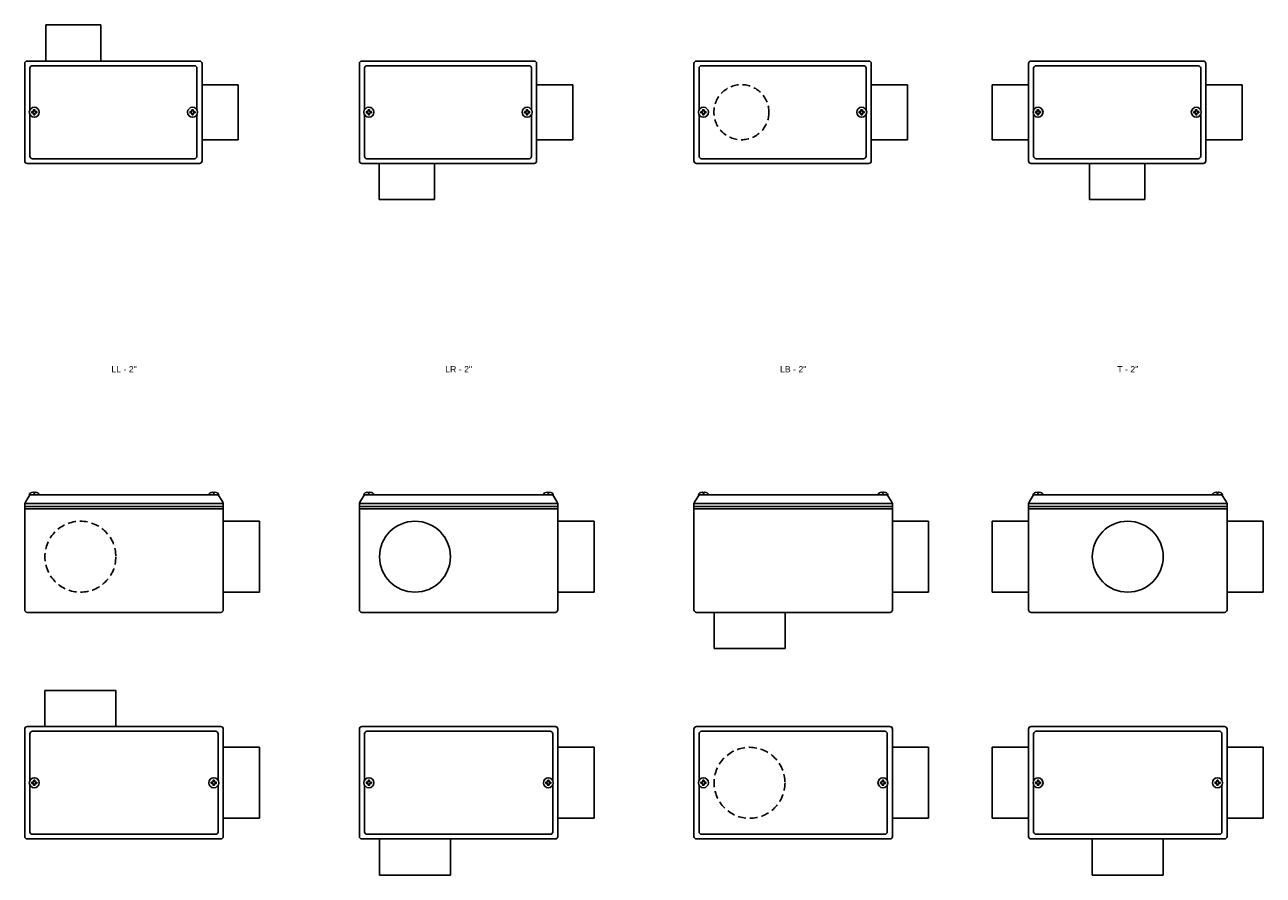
# Model space of a CAD drawing. Header units: millimetres. Extents: x -1637 to 3313, y 823 to 4086.
# Tile 8 of 18: x 1249 to 2241, y 823 to 1504. Entities that reach past the tile are written whole.
import ezdxf
from ezdxf.enums import TextEntityAlignment as Align

# ---------------------------------------------------------------- set-up
doc = ezdxf.new("R2010")
doc.units = ezdxf.units.MM
doc.linetypes.add('HIDDEN', pattern=[9.525, 6.35, -3.175])
doc.layers.add('CONDULETE', color=8, linetype='Continuous')
doc.layers.add('FURO VASADO', color=251, linetype='HIDDEN')
doc.styles.get("Standard").update_dxf_attribs({"font": 'arial.ttf'})

msp = doc.modelspace()

# ---------------------------------------------------------------- linework, layer by layer
at = {"layer": 'CONDULETE'}
for p, q in [((1266.11, 1475.21), (1266.11, 1504.21)), ((1266.11, 1504.21), (1310.21, 1504.21)), ((1310.21, 1504.21), (1310.21, 1475.21)), ((1249.23, 1473.21), (1249.23, 1395.21)), ((1251.23, 1475.21), (1389.23, 1475.21)), ((1253.33, 1469.42), (1253.33, 1436.08)), ((1255.33, 1471.42), (1385.13, 1471.42)), ((1387.13, 1469.42), (1387.13, 1436.08)), ((1391.23, 1473.21), (1391.23, 1395.21)), ((1517.23, 1473.21), (1517.23, 1395.21)), ((1519.23, 1475.21), (1657.23, 1475.21)), ((1521.33, 1469.42), (1521.33, 1436.08)), ((1523.33, 1471.42), (1653.14, 1471.42)), ((1655.14, 1469.42), (1655.14, 1436.08)), ((1659.23, 1473.21), (1659.23, 1395.21)), ((1785.23, 1473.21), (1785.23, 1395.21)), ((1787.23, 1475.21), (1925.23, 1475.21)), ((1789.33, 1469.42), (1789.33, 1436.08)), ((1791.33, 1471.42), (1921.14, 1471.42)), ((1923.14, 1469.42), (1923.14, 1436.08)), ((1927.23, 1473.21), (1927.23, 1395.21)), ((2053.23, 1473.21), (2053.23, 1395.21)), ((2055.23, 1475.21), (2193.23, 1475.21)), ((2057.33, 1469.42), (2057.33, 1436.08)), ((2059.33, 1471.42), (2189.14, 1471.42)), ((2191.14, 1469.42), (2191.14, 1436.08)), ((2195.23, 1473.21), (2195.23, 1395.21)), ((1391.23, 1456.26), (1420.23, 1456.26)), ((1420.23, 1456.26), (1420.23, 1412.16)), ((1659.23, 1456.26), (1688.23, 1456.26)), ((1688.23, 1456.26), (1688.23, 1412.16)), ((1927.23, 1456.26), (1956.23, 1456.26)), ((1927.23, 1456.26), (1956.23, 1456.26)), ((1956.23, 1456.26), (1956.23, 1412.16)), ((1956.23, 1456.26), (1956.23, 1412.16)), ((2053.23, 1456.26), (2024.23, 1456.26)), ((2024.23, 1456.26), (2024.23, 1412.16)), ((2195.23, 1456.26), (2224.23, 1456.26)), ((2195.23, 1456.26), (2224.23, 1456.26)), ((2224.23, 1456.26), (2224.23, 1412.16)), ((2224.23, 1456.26), (2224.23, 1412.16)), ((1253.33, 1432.35), (1253.33, 1399.01)), ((1254.86, 1434.21), (1254.86, 1434.58)), ((1254.86, 1434.21), (1254.86, 1433.84)), ((1255.06, 1434.78), (1256.12, 1434.78)), ((1255.06, 1433.64), (1256.12, 1433.64)), ((1256.28, 1436.01), (1256.28, 1434.94)), ((1256.28, 1432.42), (1256.28, 1433.48)), ((1256.85, 1436.21), (1256.48, 1436.21)), ((1256.85, 1432.22), (1256.48, 1432.22)), ((1256.85, 1436.21), (1257.22, 1436.21)), ((1256.85, 1432.22), (1257.22, 1432.22)), ((1257.42, 1436.01), (1257.42, 1434.94)), ((1257.42, 1432.42), (1257.42, 1433.48)), ((1258.65, 1434.78), (1257.58, 1434.78)), ((1258.65, 1433.64), (1257.58, 1433.64)), ((1258.85, 1434.21), (1258.85, 1434.58)), ((1258.85, 1434.21), (1258.85, 1433.84)), ((1381.61, 1434.21), (1381.61, 1434.58)), ((1381.61, 1434.21), (1381.61, 1433.84)), ((1381.81, 1434.78), (1382.88, 1434.78)), ((1381.81, 1433.64), (1382.88, 1433.64)), ((1383.04, 1436.01), (1383.04, 1434.94)), ((1383.04, 1432.42), (1383.04, 1433.48)), ((1383.61, 1436.21), (1383.24, 1436.21)), ((1383.61, 1432.22), (1383.24, 1432.22)), ((1383.61, 1436.21), (1383.98, 1436.21)), ((1383.61, 1432.22), (1383.98, 1432.22)), ((1384.18, 1436.01), (1384.18, 1434.94)), ((1384.18, 1432.42), (1384.18, 1433.48)), ((1385.4, 1434.78), (1384.34, 1434.78)), ((1385.4, 1433.64), (1384.34, 1433.64)), ((1385.6, 1434.21), (1385.6, 1434.58)), ((1385.6, 1434.21), (1385.6, 1433.84)), ((1387.13, 1432.35), (1387.13, 1399.01)), ((1521.33, 1432.35), (1521.33, 1399.01)), ((1522.86, 1434.21), (1522.86, 1434.58)), ((1522.86, 1434.21), (1522.86, 1433.84)), ((1523.06, 1434.78), (1524.12, 1434.78)), ((1523.06, 1433.64), (1524.12, 1433.64)), ((1524.28, 1436.01), (1524.28, 1434.94)), ((1524.28, 1432.42), (1524.28, 1433.48)), ((1524.85, 1436.21), (1524.48, 1436.21)), ((1524.85, 1432.22), (1524.48, 1432.22)), ((1524.85, 1436.21), (1525.22, 1436.21)), ((1524.85, 1432.22), (1525.22, 1432.22)), ((1525.42, 1436.01), (1525.42, 1434.94)), ((1525.42, 1432.42), (1525.42, 1433.48)), ((1526.65, 1434.78), (1525.58, 1434.78)), ((1526.65, 1433.64), (1525.58, 1433.64)), ((1526.85, 1434.21), (1526.85, 1434.58)), ((1526.85, 1434.21), (1526.85, 1433.84)), ((1649.61, 1434.21), (1649.61, 1434.58)), ((1649.61, 1434.21), (1649.61, 1433.84)), ((1649.81, 1434.78), (1650.88, 1434.78)), ((1649.81, 1433.64), (1650.88, 1433.64)), ((1651.04, 1436.01), (1651.04, 1434.94)), ((1651.04, 1432.42), (1651.04, 1433.48)), ((1651.61, 1436.21), (1651.24, 1436.21)), ((1651.61, 1432.22), (1651.24, 1432.22)), ((1651.61, 1436.21), (1651.98, 1436.21)), ((1651.61, 1432.22), (1651.98, 1432.22)), ((1652.18, 1436.01), (1652.18, 1434.94)), ((1652.18, 1432.42), (1652.18, 1433.48)), ((1653.4, 1434.78), (1652.34, 1434.78)), ((1653.4, 1433.64), (1652.34, 1433.64)), ((1653.6, 1434.21), (1653.6, 1434.58)), ((1653.6, 1434.21), (1653.6, 1433.84)), ((1655.14, 1432.35), (1655.14, 1399.01)), ((1789.33, 1432.35), (1789.33, 1399.01)), ((1790.86, 1434.21), (1790.86, 1434.58)), ((1790.86, 1434.21), (1790.86, 1433.84)), ((1791.06, 1434.78), (1792.12, 1434.78)), ((1791.06, 1433.64), (1792.12, 1433.64)), ((1792.28, 1436.01), (1792.28, 1434.94)), ((1792.28, 1432.42), (1792.28, 1433.48)), ((1792.85, 1436.21), (1792.48, 1436.21)), ((1792.85, 1432.22), (1792.48, 1432.22)), ((1792.85, 1436.21), (1793.22, 1436.21)), ((1792.85, 1432.22), (1793.22, 1432.22)), ((1793.42, 1436.01), (1793.42, 1434.94)), ((1793.42, 1432.42), (1793.42, 1433.48)), ((1794.65, 1434.78), (1793.58, 1434.78)), ((1794.65, 1433.64), (1793.58, 1433.64)), ((1794.85, 1434.21), (1794.85, 1434.58)), ((1794.85, 1434.21), (1794.85, 1433.84)), ((1917.61, 1434.21), (1917.61, 1434.58)), ((1917.61, 1434.21), (1917.61, 1433.84)), ((1917.81, 1434.78), (1918.88, 1434.78)), ((1917.81, 1433.64), (1918.88, 1433.64)), ((1919.04, 1436.01), (1919.04, 1434.94)), ((1919.04, 1432.42), (1919.04, 1433.48)), ((1919.61, 1436.21), (1919.24, 1436.21)), ((1919.61, 1432.22), (1919.24, 1432.22)), ((1919.61, 1436.21), (1919.98, 1436.21)), ((1919.61, 1432.22), (1919.98, 1432.22)), ((1920.18, 1436.01), (1920.18, 1434.94)), ((1920.18, 1432.42), (1920.18, 1433.48)), ((1921.4, 1434.78), (1920.34, 1434.78)), ((1921.4, 1433.64), (1920.34, 1433.64)), ((1921.6, 1434.21), (1921.6, 1434.58)), ((1921.6, 1434.21), (1921.6, 1433.84)), ((1923.14, 1432.35), (1923.14, 1399.01)), ((2057.33, 1432.35), (2057.33, 1399.01)), ((2058.86, 1434.21), (2058.86, 1434.58)), ((2058.86, 1434.21), (2058.86, 1433.84)), ((2059.06, 1434.78), (2060.13, 1434.78)), ((2059.06, 1433.64), (2060.13, 1433.64)), ((2060.28, 1436.01), (2060.28, 1434.94)), ((2060.28, 1432.42), (2060.28, 1433.48)), ((2060.85, 1436.21), (2060.48, 1436.21)), ((2060.85, 1432.22), (2060.48, 1432.22)), ((2060.85, 1436.21), (2061.22, 1436.21)), ((2060.85, 1432.22), (2061.22, 1432.22)), ((2061.42, 1436.01), (2061.42, 1434.94)), ((2061.42, 1432.42), (2061.42, 1433.48)), ((2062.65, 1434.78), (2061.58, 1434.78)), ((2062.65, 1433.64), (2061.58, 1433.64)), ((2062.85, 1434.21), (2062.85, 1434.58)), ((2062.85, 1434.21), (2062.85, 1433.84)), ((2185.61, 1434.21), (2185.61, 1434.58)), ((2185.61, 1434.21), (2185.61, 1433.84)), ((2185.81, 1434.78), (2186.88, 1434.78)), ((2185.81, 1433.64), (2186.88, 1433.64)), ((2187.04, 1436.01), (2187.04, 1434.94)), ((2187.04, 1432.42), (2187.04, 1433.48)), ((2187.61, 1436.21), (2187.24, 1436.21)), ((2187.61, 1432.22), (2187.24, 1432.22)), ((2187.61, 1436.21), (2187.98, 1436.21)), ((2187.61, 1432.22), (2187.98, 1432.22)), ((2188.18, 1436.01), (2188.18, 1434.94)), ((2188.18, 1432.42), (2188.18, 1433.48)), ((2189.4, 1434.78), (2188.34, 1434.78)), ((2189.4, 1433.64), (2188.34, 1433.64)), ((2189.6, 1434.21), (2189.6, 1434.58)), ((2189.6, 1434.21), (2189.6, 1433.84)), ((2191.14, 1432.35), (2191.14, 1399.01)), ((1253.33, 1426.35), (1253.33, 1399.01)), ((1387.13, 1426.35), (1387.13, 1399.01)), ((1521.33, 1426.35), (1521.33, 1399.01)), ((1655.14, 1426.35), (1655.14, 1399.01)), ((1789.33, 1426.35), (1789.33, 1399.01)), ((1923.14, 1426.35), (1923.14, 1399.01)), ((2057.33, 1426.35), (2057.33, 1399.01)), ((2191.14, 1426.35), (2191.14, 1399.01)), ((1420.23, 1412.16), (1391.23, 1412.16)), ((1688.23, 1412.16), (1659.23, 1412.16)), ((1956.23, 1412.16), (1927.23, 1412.16)), ((1956.23, 1412.16), (1927.23, 1412.16)), ((2024.23, 1412.16), (2053.23, 1412.16)), ((2224.23, 1412.16), (2195.23, 1412.16)), ((2224.23, 1412.16), (2195.23, 1412.16)), ((1251.23, 1393.21), (1389.23, 1393.21)), ((1255.33, 1397.01), (1385.13, 1397.01)), ((1519.23, 1393.21), (1657.23, 1393.21)), ((1523.33, 1397.01), (1653.14, 1397.01)), ((1533.23, 1393.21), (1533.23, 1364.21)), ((1577.33, 1364.21), (1577.33, 1393.21)), ((1787.23, 1393.21), (1925.23, 1393.21)), ((1791.33, 1397.01), (1921.14, 1397.01)), ((2055.23, 1393.21), (2193.23, 1393.21)), ((2059.33, 1397.01), (2189.14, 1397.01)), ((2102.18, 1393.21), (2102.18, 1364.21)), ((2146.28, 1364.21), (2146.28, 1393.21)), ((1533.23, 1364.21), (1577.33, 1364.21)), ((2102.18, 1364.21), (2146.28, 1364.21)), ((1249.23, 1120.92), (1249.96, 1122.58)), ((1253.33, 1127.79), (1249.96, 1122.58)), ((1260.63, 1127.79), (1253.08, 1127.79)), ((1256.33, 1129.42), (1256.28, 1129.98)), ((1256.85, 1129.24), (1256.53, 1129.24)), ((1256.85, 1129.24), (1257.17, 1129.24)), ((1257.37, 1129.42), (1257.42, 1129.98)), ((1260.63, 1127.79), (1396.83, 1127.79)), ((1396.83, 1127.79), (1404.38, 1127.79)), ((1400.09, 1129.42), (1400.04, 1129.98)), ((1400.61, 1129.24), (1400.29, 1129.24)), ((1400.61, 1129.24), (1400.93, 1129.24)), ((1401.13, 1129.42), (1401.18, 1129.98)), ((1404.14, 1127.79), (1407.51, 1122.58)), ((1408.23, 1120.92), (1407.51, 1122.58)), ((1517.23, 1120.92), (1517.96, 1122.58)), ((1521.33, 1127.79), (1517.96, 1122.58)), ((1528.63, 1127.79), (1521.08, 1127.79)), ((1524.33, 1129.42), (1524.28, 1129.98)), ((1524.85, 1129.24), (1524.53, 1129.24)), ((1524.85, 1129.24), (1525.17, 1129.24)), ((1525.37, 1129.42), (1525.42, 1129.98)), ((1528.63, 1127.79), (1664.84, 1127.79)), ((1664.84, 1127.79), (1672.38, 1127.79)), ((1668.09, 1129.42), (1668.04, 1129.98)), ((1668.61, 1129.24), (1668.29, 1129.24)), ((1668.61, 1129.24), (1668.93, 1129.24)), ((1669.13, 1129.42), (1669.18, 1129.98)), ((1672.14, 1127.79), (1675.51, 1122.58)), ((1676.23, 1120.92), (1675.51, 1122.58)), ((1785.23, 1120.92), (1785.96, 1122.58)), ((1789.33, 1127.79), (1785.96, 1122.58)), ((1796.63, 1127.79), (1789.08, 1127.79)), ((1792.34, 1129.42), (1792.29, 1129.98)), ((1792.85, 1129.24), (1792.53, 1129.24)), ((1792.85, 1129.24), (1793.17, 1129.24)), ((1793.37, 1129.42), (1793.42, 1129.98)), ((1796.63, 1127.79), (1932.84, 1127.79)), ((1932.84, 1127.79), (1940.38, 1127.79)), ((1936.09, 1129.42), (1936.04, 1129.98)), ((1936.61, 1129.24), (1936.29, 1129.24)), ((1936.61, 1129.24), (1936.93, 1129.24)), ((1937.13, 1129.42), (1937.18, 1129.98)), ((1940.14, 1127.79), (1943.51, 1122.58)), ((1944.23, 1120.92), (1943.51, 1122.58)), ((2053.23, 1120.92), (2053.96, 1122.58)), ((2057.33, 1127.79), (2053.96, 1122.58)), ((2064.63, 1127.79), (2057.08, 1127.79)), ((2060.34, 1129.42), (2060.29, 1129.98)), ((2060.86, 1129.24), (2060.54, 1129.24)), ((2060.86, 1129.24), (2061.18, 1129.24)), ((2061.37, 1129.42), (2061.43, 1129.98)), ((2064.63, 1127.79), (2200.84, 1127.79)), ((2200.84, 1127.79), (2208.38, 1127.79)), ((2204.09, 1129.42), (2204.04, 1129.98)), ((2204.61, 1129.24), (2204.29, 1129.24)), ((2204.61, 1129.24), (2204.93, 1129.24)), ((2205.13, 1129.42), (2205.18, 1129.98)), ((2208.14, 1127.79), (2211.51, 1122.58)), ((2212.23, 1120.92), (2211.51, 1122.58)), ((1249.23, 1120.92), (1249.23, 1035.79)), ((1249.23, 1120.92), (1408.23, 1120.92)), ((1249.23, 1118.45), (1408.23, 1118.45)), ((1249.23, 1116.79), (1408.23, 1116.79)), ((1408.23, 1035.79), (1408.23, 1120.92)), ((1517.23, 1120.92), (1517.23, 1035.79)), ((1517.23, 1120.92), (1676.23, 1120.92)), ((1517.23, 1118.45), (1676.23, 1118.45)), ((1517.23, 1116.79), (1676.23, 1116.79)), ((1676.23, 1035.79), (1676.23, 1120.92)), ((1785.23, 1120.92), (1785.23, 1035.79)), ((1785.23, 1120.92), (1944.23, 1120.92)), ((1785.23, 1118.45), (1944.23, 1118.45)), ((1785.23, 1116.79), (1944.23, 1116.79)), ((1944.23, 1035.79), (1944.23, 1120.92)), ((2053.23, 1120.92), (2053.23, 1035.79)), ((2053.23, 1120.92), (2212.23, 1120.92)), ((2053.23, 1118.45), (2212.23, 1118.45)), ((2053.23, 1116.79), (2212.23, 1116.79)), ((2212.23, 1035.79), (2212.23, 1120.92)), ((1437.23, 1106.76), (1408.23, 1106.76)), ((1437.23, 1049.96), (1437.23, 1106.76)), ((1705.23, 1106.76), (1676.23, 1106.76)), ((1705.23, 1049.96), (1705.23, 1106.76)), ((1973.23, 1106.76), (1944.23, 1106.76)), ((1973.23, 1049.96), (1973.23, 1106.76)), ((2024.23, 1049.96), (2024.23, 1106.76)), ((2024.23, 1106.76), (2053.23, 1106.76)), ((2241.23, 1106.76), (2212.23, 1106.76)), ((2241.23, 1049.96), (2241.23, 1106.76)), ((1408.23, 1049.96), (1437.23, 1049.96)), ((1676.23, 1049.96), (1705.23, 1049.96)), ((1944.23, 1049.96), (1973.23, 1049.96)), ((2053.23, 1049.96), (2024.23, 1049.96)), ((2212.23, 1049.96), (2241.23, 1049.96)), ((1251.23, 1033.79), (1406.23, 1033.79)), ((1519.23, 1033.79), (1674.23, 1033.79)), ((1787.23, 1033.79), (1942.23, 1033.79)), ((1801.38, 1033.79), (1801.38, 1004.79)), ((1858.18, 1004.79), (1858.18, 1033.79)), ((2055.23, 1033.79), (2210.23, 1033.79)), ((1801.38, 1004.79), (1858.18, 1004.79)), ((1265.38, 942.35), (1265.38, 971.35)), ((1265.38, 971.35), (1322.18, 971.35)), ((1322.18, 971.35), (1322.18, 942.35)), ((1249.23, 940.35), (1249.23, 854.35)), ((1251.23, 942.35), (1406.23, 942.35)), ((1253.33, 936.56), (1253.33, 899.22)), ((1255.33, 938.56), (1402.14, 938.56)), ((1404.14, 936.56), (1404.14, 899.22)), ((1408.23, 940.35), (1408.23, 854.35)), ((1517.23, 940.35), (1517.23, 854.35)), ((1519.23, 942.35), (1674.23, 942.35)), ((1521.33, 936.56), (1521.33, 899.22)), ((1523.33, 938.56), (1670.14, 938.56)), ((1672.14, 936.56), (1672.14, 899.22)), ((1676.23, 940.35), (1676.23, 854.35)), ((1785.23, 940.35), (1785.23, 854.35)), ((1787.23, 942.35), (1942.23, 942.35)), ((1789.33, 936.56), (1789.33, 899.22)), ((1791.33, 938.56), (1938.14, 938.56)), ((1940.14, 936.56), (1940.14, 899.22)), ((1944.23, 940.35), (1944.23, 854.35)), ((2053.23, 940.35), (2053.23, 854.35)), ((2055.23, 942.35), (2210.23, 942.35)), ((2057.33, 936.56), (2057.33, 899.22)), ((2059.33, 938.56), (2206.14, 938.56)), ((2208.14, 936.56), (2208.14, 899.22)), ((2212.23, 940.35), (2212.23, 854.35)), ((1437.23, 925.75), (1408.23, 925.75)), ((1437.23, 868.95), (1437.23, 925.75)), ((1705.23, 925.75), (1676.23, 925.75)), ((1705.23, 868.95), (1705.23, 925.75)), ((1973.23, 925.75), (1944.23, 925.75)), ((1973.23, 868.95), (1973.23, 925.75)), ((2024.23, 868.95), (2024.23, 925.75)), ((2024.23, 925.75), (2053.23, 925.75)), ((2241.23, 925.75), (2212.23, 925.75)), ((2241.23, 868.95), (2241.23, 925.75)), ((1253.33, 895.49), (1253.33, 858.15)), ((1254.86, 897.35), (1254.86, 897.72)), ((1254.86, 897.35), (1254.86, 896.98)), ((1255.06, 897.92), (1256.12, 897.92)), ((1255.06, 896.78), (1256.12, 896.78)), ((1256.28, 899.15), (1256.28, 898.08)), ((1256.28, 895.56), (1256.28, 896.62)), ((1256.85, 899.35), (1256.48, 899.35)), ((1256.85, 895.36), (1256.48, 895.36)), ((1256.85, 899.35), (1257.22, 899.35)), ((1256.85, 895.36), (1257.22, 895.36)), ((1257.42, 899.15), (1257.42, 898.08)), ((1257.42, 895.56), (1257.42, 896.62)), ((1258.65, 897.92), (1257.58, 897.92)), ((1258.65, 896.78), (1257.58, 896.78)), ((1258.85, 897.35), (1258.85, 897.72)), ((1258.85, 897.35), (1258.85, 896.98)), ((1398.61, 897.35), (1398.61, 897.72)), ((1398.61, 897.35), (1398.61, 896.98)), ((1398.81, 897.92), (1399.88, 897.92)), ((1398.81, 896.78), (1399.88, 896.78)), ((1400.04, 899.15), (1400.04, 898.08)), ((1400.04, 895.56), (1400.04, 896.62)), ((1400.61, 899.35), (1400.24, 899.35)), ((1400.61, 895.36), (1400.24, 895.36)), ((1400.61, 899.35), (1400.98, 899.35)), ((1400.61, 895.36), (1400.98, 895.36)), ((1401.18, 899.15), (1401.18, 898.08)), ((1401.18, 895.56), (1401.18, 896.62)), ((1402.4, 897.92), (1401.34, 897.92)), ((1402.4, 896.78), (1401.34, 896.78)), ((1402.6, 897.35), (1402.6, 897.72)), ((1402.6, 897.35), (1402.6, 896.98)), ((1404.14, 895.49), (1404.14, 858.15)), ((1404.14, 893.49), (1404.14, 858.15)), ((1521.33, 895.49), (1521.33, 858.15)), ((1522.86, 897.35), (1522.86, 897.72)), ((1522.86, 897.35), (1522.86, 896.98)), ((1523.06, 897.92), (1524.12, 897.92)), ((1523.06, 896.78), (1524.12, 896.78)), ((1524.28, 899.15), (1524.28, 898.08)), ((1524.28, 895.56), (1524.28, 896.62)), ((1524.85, 899.35), (1524.48, 899.35)), ((1524.85, 895.36), (1524.48, 895.36)), ((1524.85, 899.35), (1525.22, 899.35)), ((1524.85, 895.36), (1525.22, 895.36)), ((1525.42, 899.15), (1525.42, 898.08)), ((1525.42, 895.56), (1525.42, 896.62)), ((1526.65, 897.92), (1525.58, 897.92)), ((1526.65, 896.78), (1525.58, 896.78)), ((1526.85, 897.35), (1526.85, 897.72)), ((1526.85, 897.35), (1526.85, 896.98)), ((1666.61, 897.35), (1666.61, 897.72)), ((1666.61, 897.35), (1666.61, 896.98)), ((1666.81, 897.92), (1667.88, 897.92)), ((1666.81, 896.78), (1667.88, 896.78)), ((1668.04, 899.15), (1668.04, 898.08)), ((1668.04, 895.56), (1668.04, 896.62)), ((1668.61, 899.35), (1668.24, 899.35)), ((1668.61, 895.36), (1668.24, 895.36)), ((1668.61, 899.35), (1668.98, 899.35)), ((1668.61, 895.36), (1668.98, 895.36)), ((1669.18, 899.15), (1669.18, 898.08)), ((1669.18, 895.56), (1669.18, 896.62)), ((1670.4, 897.92), (1669.34, 897.92)), ((1670.4, 896.78), (1669.34, 896.78)), ((1670.6, 897.35), (1670.6, 897.72)), ((1670.6, 897.35), (1670.6, 896.98)), ((1672.14, 895.49), (1672.14, 858.15)), ((1672.14, 893.49), (1672.14, 858.15)), ((1789.33, 895.49), (1789.33, 858.15)), ((1790.86, 897.35), (1790.86, 897.72)), ((1790.86, 897.35), (1790.86, 896.98)), ((1791.06, 897.92), (1792.13, 897.92)), ((1791.06, 896.78), (1792.13, 896.78)), ((1792.28, 899.15), (1792.28, 898.08)), ((1792.28, 895.56), (1792.28, 896.62)), ((1792.85, 899.35), (1792.48, 899.35)), ((1792.85, 895.36), (1792.48, 895.36)), ((1792.85, 899.35), (1793.22, 899.35)), ((1792.85, 895.36), (1793.22, 895.36)), ((1793.42, 899.15), (1793.42, 898.08)), ((1793.42, 895.56), (1793.42, 896.62)), ((1794.65, 897.92), (1793.58, 897.92)), ((1794.65, 896.78), (1793.58, 896.78)), ((1794.85, 897.35), (1794.85, 897.72)), ((1794.85, 897.35), (1794.85, 896.98)), ((1934.61, 897.35), (1934.61, 897.72)), ((1934.61, 897.35), (1934.61, 896.98)), ((1934.81, 897.92), (1935.88, 897.92)), ((1934.81, 896.78), (1935.88, 896.78)), ((1936.04, 899.15), (1936.04, 898.08)), ((1936.04, 895.56), (1936.04, 896.62)), ((1936.61, 899.35), (1936.24, 899.35)), ((1936.61, 895.36), (1936.24, 895.36)), ((1936.61, 899.35), (1936.98, 899.35)), ((1936.61, 895.36), (1936.98, 895.36)), ((1937.18, 899.15), (1937.18, 898.08)), ((1937.18, 895.56), (1937.18, 896.62)), ((1938.4, 897.92), (1937.34, 897.92)), ((1938.4, 896.78), (1937.34, 896.78)), ((1938.6, 897.35), (1938.6, 897.72)), ((1938.6, 897.35), (1938.6, 896.98)), ((1940.14, 895.49), (1940.14, 858.15)), ((1940.14, 893.49), (1940.14, 858.15)), ((2057.33, 895.49), (2057.33, 858.15)), ((2058.86, 897.35), (2058.86, 897.72)), ((2058.86, 897.35), (2058.86, 896.98)), ((2059.06, 897.92), (2060.13, 897.92)), ((2059.06, 896.78), (2060.13, 896.78)), ((2060.29, 899.15), (2060.29, 898.08)), ((2060.29, 895.56), (2060.29, 896.62)), ((2060.86, 899.35), (2060.49, 899.35)), ((2060.86, 895.36), (2060.49, 895.36)), ((2060.86, 899.35), (2061.23, 899.35)), ((2060.86, 895.36), (2061.23, 895.36)), ((2061.43, 899.15), (2061.43, 898.08)), ((2061.43, 895.56), (2061.43, 896.62)), ((2062.65, 897.92), (2061.59, 897.92)), ((2062.65, 896.78), (2061.59, 896.78)), ((2062.85, 897.35), (2062.85, 897.72)), ((2062.85, 897.35), (2062.85, 896.98)), ((2202.62, 897.35), (2202.62, 897.72)), ((2202.62, 897.35), (2202.62, 896.98)), ((2202.82, 897.92), (2203.88, 897.92)), ((2202.82, 896.78), (2203.88, 896.78)), ((2204.04, 899.15), (2204.04, 898.08)), ((2204.04, 895.56), (2204.04, 896.62)), ((2204.61, 899.35), (2204.24, 899.35)), ((2204.61, 895.36), (2204.24, 895.36)), ((2204.61, 899.35), (2204.98, 899.35)), ((2204.61, 895.36), (2204.98, 895.36)), ((2205.18, 899.15), (2205.18, 898.08)), ((2205.18, 895.56), (2205.18, 896.62)), ((2206.41, 897.92), (2205.34, 897.92)), ((2206.41, 896.78), (2205.34, 896.78)), ((2206.61, 897.35), (2206.61, 897.72)), ((2206.61, 897.35), (2206.61, 896.98)), ((2208.14, 895.49), (2208.14, 858.15)), ((2208.14, 893.49), (2208.14, 858.15)), ((1408.23, 868.95), (1437.23, 868.95)), ((1676.23, 868.95), (1705.23, 868.95)), ((1944.23, 868.95), (1973.23, 868.95)), ((2053.23, 868.95), (2024.23, 868.95)), ((2212.23, 868.95), (2241.23, 868.95)), ((1255.33, 856.15), (1402.14, 856.15)), ((1523.33, 856.15), (1670.14, 856.15)), ((1791.33, 856.15), (1938.14, 856.15)), ((2059.33, 856.15), (2206.14, 856.15)), ((1251.23, 852.35), (1406.23, 852.35)), ((1519.23, 852.35), (1674.23, 852.35)), ((1533.38, 852.35), (1533.38, 823.35)), ((1590.18, 823.35), (1590.18, 852.35)), ((1787.23, 852.35), (1942.23, 852.35)), ((2055.23, 852.35), (2210.23, 852.35)), ((2104.33, 852.35), (2104.33, 823.35)), ((2161.13, 823.35), (2161.13, 852.35)), ((1533.38, 823.35), (1590.18, 823.35)), ((2104.33, 823.35), (2161.13, 823.35))]:
    msp.add_line(p, q, dxfattribs=at)
for centre, radius in [((1256.85, 1434.21), 3.99), ((1383.61, 1434.21), 3.99), ((1524.85, 1434.21), 3.99), ((1651.61, 1434.21), 3.99), ((1792.85, 1434.21), 3.99), ((1919.61, 1434.21), 3.99), ((2060.85, 1434.21), 3.99), ((2187.61, 1434.21), 3.99), ((1561.78, 1078.36), 28.4), ((2132.73, 1078.36), 28.4), ((1256.85, 897.35), 3.99), ((1400.61, 897.35), 3.99), ((1524.85, 897.35), 3.99), ((1668.61, 897.35), 3.99), ((1792.85, 897.35), 3.99), ((1936.61, 897.35), 3.99), ((2060.86, 897.35), 3.99), ((2204.61, 897.35), 3.99)]:
    msp.add_circle(centre, radius, dxfattribs=at)
for centre, radius, start, end in [((1251.23, 1473.21), 2, 90, 180), ((1255.33, 1469.42), 2, 90, 180), ((1385.13, 1469.42), 2, 0, 90), ((1389.23, 1473.21), 2, 0, 90), ((1519.23, 1473.21), 2, 90, 180), ((1523.33, 1469.42), 2, 90, 180), ((1653.14, 1469.42), 2, 0, 90), ((1657.23, 1473.21), 2, 0, 90), ((1787.23, 1473.21), 2, 90, 180), ((1791.33, 1469.42), 2, 90, 180), ((1921.14, 1469.42), 2, 0, 90), ((1925.23, 1473.21), 2, 0, 90), ((2055.23, 1473.21), 2, 90, 180), ((2059.33, 1469.42), 2, 90, 180), ((2189.14, 1469.42), 2, 0, 90), ((2193.23, 1473.21), 2, 0, 90), ((1255.06, 1434.58), 0.2, 90, 180), ((1255.06, 1433.84), 0.2, 180, 270), ((1256.12, 1434.94), 0.16, 270, 0), ((1256.12, 1433.48), 0.16, 0, 90), ((1256.48, 1436.01), 0.2, 90, 180), ((1256.48, 1432.42), 0.2, 180, 270), ((1257.22, 1436.01), 0.2, 0, 90), ((1257.22, 1432.42), 0.2, 270, 0), ((1257.58, 1434.94), 0.16, 180, 270), ((1257.58, 1433.48), 0.16, 90, 180), ((1258.65, 1434.58), 0.2, 0, 90), ((1258.65, 1433.84), 0.2, 270, 0), ((1381.81, 1434.58), 0.2, 90, 180), ((1381.81, 1433.84), 0.2, 180, 270), ((1382.88, 1434.94), 0.16, 270, 0), ((1382.88, 1433.48), 0.16, 0, 90), ((1383.24, 1436.01), 0.2, 90, 180), ((1383.24, 1432.42), 0.2, 180, 270), ((1383.98, 1436.01), 0.2, 0, 90), ((1383.98, 1432.42), 0.2, 270, 0), ((1384.34, 1434.94), 0.16, 180, 270), ((1384.34, 1433.48), 0.16, 90, 180), ((1385.4, 1434.58), 0.2, 0, 90), ((1385.4, 1433.84), 0.2, 270, 0), ((1523.06, 1434.58), 0.2, 90, 180), ((1523.06, 1433.84), 0.2, 180, 270), ((1524.12, 1434.94), 0.16, 270, 0), ((1524.12, 1433.48), 0.16, 0, 90), ((1524.48, 1436.01), 0.2, 90, 180), ((1524.48, 1432.42), 0.2, 180, 270), ((1525.22, 1436.01), 0.2, 0, 90), ((1525.22, 1432.42), 0.2, 270, 0), ((1525.58, 1434.94), 0.16, 180, 270), ((1525.58, 1433.48), 0.16, 90, 180), ((1526.65, 1434.58), 0.2, 0, 90), ((1526.65, 1433.84), 0.2, 270, 0), ((1649.81, 1434.58), 0.2, 90, 180), ((1649.81, 1433.84), 0.2, 180, 270), ((1650.88, 1434.94), 0.16, 270, 0), ((1650.88, 1433.48), 0.16, 0, 90), ((1651.24, 1436.01), 0.2, 90, 180), ((1651.24, 1432.42), 0.2, 180, 270), ((1651.98, 1436.01), 0.2, 0, 90), ((1651.98, 1432.42), 0.2, 270, 0), ((1652.34, 1434.94), 0.16, 180, 270), ((1652.34, 1433.48), 0.16, 90, 180), ((1653.4, 1434.58), 0.2, 0, 90), ((1653.4, 1433.84), 0.2, 270, 0), ((1791.06, 1434.58), 0.2, 90, 180), ((1791.06, 1433.84), 0.2, 180, 270), ((1792.12, 1434.94), 0.16, 270, 0), ((1792.12, 1433.48), 0.16, 0, 90), ((1792.48, 1436.01), 0.2, 90, 180), ((1792.48, 1432.42), 0.2, 180, 270), ((1793.22, 1436.01), 0.2, 0, 90), ((1793.22, 1432.42), 0.2, 270, 0), ((1793.58, 1434.94), 0.16, 180, 270), ((1793.58, 1433.48), 0.16, 90, 180), ((1794.65, 1434.58), 0.2, 0, 90), ((1794.65, 1433.84), 0.2, 270, 0), ((1917.81, 1434.58), 0.2, 90, 180), ((1917.81, 1433.84), 0.2, 180, 270), ((1918.88, 1434.94), 0.16, 270, 0), ((1918.88, 1433.48), 0.16, 0, 90), ((1919.24, 1436.01), 0.2, 90, 180), ((1919.24, 1432.42), 0.2, 180, 270), ((1919.98, 1436.01), 0.2, 0, 90), ((1919.98, 1432.42), 0.2, 270, 0), ((1920.34, 1434.94), 0.16, 180, 270), ((1920.34, 1433.48), 0.16, 90, 180), ((1921.4, 1434.58), 0.2, 0, 90), ((1921.4, 1433.84), 0.2, 270, 0), ((2059.06, 1434.58), 0.2, 90, 180), ((2059.06, 1433.84), 0.2, 180, 270), ((2060.13, 1434.94), 0.16, 270, 0), ((2060.13, 1433.48), 0.16, 0, 90), ((2060.48, 1436.01), 0.2, 90, 180), ((2060.48, 1432.42), 0.2, 180, 270), ((2061.22, 1436.01), 0.2, 0, 90), ((2061.22, 1432.42), 0.2, 270, 0), ((2061.58, 1434.94), 0.16, 180, 270), ((2061.58, 1433.48), 0.16, 90, 180), ((2062.65, 1434.58), 0.2, 0, 90), ((2062.65, 1433.84), 0.2, 270, 0), ((2185.81, 1434.58), 0.2, 90, 180), ((2185.81, 1433.84), 0.2, 180, 270), ((2186.88, 1434.94), 0.16, 270, 0), ((2186.88, 1433.48), 0.16, 0, 90), ((2187.24, 1436.01), 0.2, 90, 180), ((2187.24, 1432.42), 0.2, 180, 270), ((2187.98, 1436.01), 0.2, 0, 90), ((2187.98, 1432.42), 0.2, 270, 0), ((2188.34, 1434.94), 0.16, 180, 270), ((2188.34, 1433.48), 0.16, 90, 180), ((2189.4, 1434.58), 0.2, 0, 90), ((2189.4, 1433.84), 0.2, 270, 0), ((1255.33, 1399.01), 2, 180, 270), ((1385.13, 1399.01), 2, 270, 0), ((1523.33, 1399.01), 2, 180, 270), ((1653.14, 1399.01), 2, 270, 0), ((1791.33, 1399.01), 2, 180, 270), ((1921.14, 1399.01), 2, 270, 0), ((2059.33, 1399.01), 2, 180, 270), ((2189.14, 1399.01), 2, 270, 0), ((1251.23, 1395.21), 2, 180, 270), ((1389.23, 1395.21), 2, 270, 0), ((1519.23, 1395.21), 2, 180, 270), ((1657.23, 1395.21), 2, 270, 0), ((1787.23, 1395.21), 2, 180, 270), ((1925.23, 1395.21), 2, 270, 0), ((2055.23, 1395.21), 2, 180, 270), ((2193.23, 1395.21), 2, 270, 0), ((1253.08, 1127.99), 0.2, 170.96153, 270), ((1256.08, 1129.96), 0.2, 5.15271, 97.00038), ((1256.53, 1129.44), 0.2, 185.15271, 270), ((1257.17, 1129.44), 0.2, 270, 354.84729), ((1257.62, 1129.96), 0.2, 82.99962, 174.84729), ((1260.63, 1127.99), 0.2, 270, 9.03847), ((1396.83, 1127.99), 0.2, 170.96153, 270), ((1399.84, 1129.96), 0.2, 5.15271, 97.00038), ((1400.29, 1129.44), 0.2, 185.15271, 270), ((1400.93, 1129.44), 0.2, 270, 354.84729), ((1401.38, 1129.96), 0.2, 82.99962, 174.84729), ((1404.38, 1127.99), 0.2, 270, 9.03847), ((1521.08, 1127.99), 0.2, 170.96153, 270), ((1524.09, 1129.96), 0.2, 5.15271, 97.00038), ((1524.53, 1129.44), 0.2, 185.15271, 270), ((1525.17, 1129.44), 0.2, 270, 354.84729), ((1525.62, 1129.96), 0.2, 82.99962, 174.84729), ((1528.63, 1127.99), 0.2, 270, 9.03847), ((1664.84, 1127.99), 0.2, 170.96153, 270), ((1667.84, 1129.96), 0.2, 5.15271, 97.00038), ((1668.29, 1129.44), 0.2, 185.15271, 270), ((1668.93, 1129.44), 0.2, 270, 354.84729), ((1669.38, 1129.96), 0.2, 82.99962, 174.84729), ((1672.38, 1127.99), 0.2, 270, 9.03847), ((1789.08, 1127.99), 0.2, 170.96153, 270), ((1792.09, 1129.96), 0.2, 5.15271, 97.00038), ((1792.53, 1129.44), 0.2, 185.15271, 270), ((1793.17, 1129.44), 0.2, 270, 354.84729), ((1793.62, 1129.96), 0.2, 82.99962, 174.84729), ((1796.63, 1127.99), 0.2, 270, 9.03847), ((1932.84, 1127.99), 0.2, 170.96153, 270), ((1935.84, 1129.96), 0.2, 5.15271, 97.00038), ((1936.29, 1129.44), 0.2, 185.15271, 270), ((1936.93, 1129.44), 0.2, 270, 354.84729), ((1937.38, 1129.96), 0.2, 82.99962, 174.84729), ((1940.38, 1127.99), 0.2, 270, 9.03847), ((2057.08, 1127.99), 0.2, 170.96153, 270), ((2060.09, 1129.96), 0.2, 5.15271, 97.00038), ((2060.54, 1129.44), 0.2, 185.15271, 270), ((2061.18, 1129.44), 0.2, 270, 354.84729), ((2061.62, 1129.96), 0.2, 82.99962, 174.84729), ((2064.63, 1127.99), 0.2, 270, 9.03847), ((2200.84, 1127.99), 0.2, 170.96153, 270), ((2203.84, 1129.96), 0.2, 5.15271, 97.00038), ((2204.29, 1129.44), 0.2, 185.15271, 270), ((2204.93, 1129.44), 0.2, 270, 354.84729), ((2205.38, 1129.96), 0.2, 82.99962, 174.84729), ((2208.38, 1127.99), 0.2, 270, 9.03847), ((1251.23, 1035.79), 2, 180, 270), ((1406.23, 1035.79), 2, 270, 0), ((1519.23, 1035.79), 2, 180, 270), ((1674.23, 1035.79), 2, 270, 0), ((1787.23, 1035.79), 2, 180, 270), ((1942.23, 1035.79), 2, 270, 0), ((2055.23, 1035.79), 2, 180, 270), ((2210.23, 1035.79), 2, 270, 0), ((1251.23, 940.35), 2, 90, 180), ((1255.33, 936.56), 2, 90, 180), ((1402.14, 936.56), 2, 0, 90), ((1406.23, 940.35), 2, 0, 90), ((1519.23, 940.35), 2, 90, 180), ((1523.33, 936.56), 2, 90, 180), ((1670.14, 936.56), 2, 0, 90), ((1674.23, 940.35), 2, 0, 90), ((1787.23, 940.35), 2, 90, 180), ((1791.33, 936.56), 2, 90, 180), ((1938.14, 936.56), 2, 0, 90), ((1942.23, 940.35), 2, 0, 90), ((2055.23, 940.35), 2, 90, 180), ((2059.33, 936.56), 2, 90, 180), ((2206.14, 936.56), 2, 0, 90), ((2210.23, 940.35), 2, 0, 90), ((1255.06, 897.72), 0.2, 90, 180), ((1255.06, 896.98), 0.2, 180, 270), ((1256.12, 898.08), 0.16, 270, 0), ((1256.12, 896.62), 0.16, 0, 90), ((1256.48, 899.15), 0.2, 90, 180), ((1256.48, 895.56), 0.2, 180, 270), ((1257.22, 899.15), 0.2, 0, 90), ((1257.22, 895.56), 0.2, 270, 0), ((1257.58, 898.08), 0.16, 180, 270), ((1257.58, 896.62), 0.16, 90, 180), ((1258.65, 897.72), 0.2, 0, 90), ((1258.65, 896.98), 0.2, 270, 0), ((1398.81, 897.72), 0.2, 90, 180), ((1398.81, 896.98), 0.2, 180, 270), ((1399.88, 898.08), 0.16, 270, 0), ((1399.88, 896.62), 0.16, 0, 90), ((1400.24, 899.15), 0.2, 90, 180), ((1400.24, 895.56), 0.2, 180, 270), ((1400.98, 899.15), 0.2, 0, 90), ((1400.98, 895.56), 0.2, 270, 0), ((1401.34, 898.08), 0.16, 180, 270), ((1401.34, 896.62), 0.16, 90, 180), ((1402.4, 897.72), 0.2, 0, 90), ((1402.4, 896.98), 0.2, 270, 0), ((1523.06, 897.72), 0.2, 90, 180), ((1523.06, 896.98), 0.2, 180, 270), ((1524.12, 898.08), 0.16, 270, 0), ((1524.12, 896.62), 0.16, 0, 90), ((1524.48, 899.15), 0.2, 90, 180), ((1524.48, 895.56), 0.2, 180, 270), ((1525.22, 899.15), 0.2, 0, 90), ((1525.22, 895.56), 0.2, 270, 0), ((1525.58, 898.08), 0.16, 180, 270), ((1525.58, 896.62), 0.16, 90, 180), ((1526.65, 897.72), 0.2, 0, 90), ((1526.65, 896.98), 0.2, 270, 0), ((1666.81, 897.72), 0.2, 90, 180), ((1666.81, 896.98), 0.2, 180, 270), ((1667.88, 898.08), 0.16, 270, 0), ((1667.88, 896.62), 0.16, 0, 90), ((1668.24, 899.15), 0.2, 90, 180), ((1668.24, 895.56), 0.2, 180, 270), ((1668.98, 899.15), 0.2, 0, 90), ((1668.98, 895.56), 0.2, 270, 0), ((1669.34, 898.08), 0.16, 180, 270), ((1669.34, 896.62), 0.16, 90, 180), ((1670.4, 897.72), 0.2, 0, 90), ((1670.4, 896.98), 0.2, 270, 0), ((1791.06, 897.72), 0.2, 90, 180), ((1791.06, 896.98), 0.2, 180, 270), ((1792.13, 898.08), 0.16, 270, 0), ((1792.13, 896.62), 0.16, 0, 90), ((1792.48, 899.15), 0.2, 90, 180), ((1792.48, 895.56), 0.2, 180, 270), ((1793.22, 899.15), 0.2, 0, 90), ((1793.22, 895.56), 0.2, 270, 0), ((1793.58, 898.08), 0.16, 180, 270), ((1793.58, 896.62), 0.16, 90, 180), ((1794.65, 897.72), 0.2, 0, 90), ((1794.65, 896.98), 0.2, 270, 0), ((1934.81, 897.72), 0.2, 90, 180), ((1934.81, 896.98), 0.2, 180, 270), ((1935.88, 898.08), 0.16, 270, 0), ((1935.88, 896.62), 0.16, 0, 90), ((1936.24, 899.15), 0.2, 90, 180), ((1936.24, 895.56), 0.2, 180, 270), ((1936.98, 899.15), 0.2, 0, 90), ((1936.98, 895.56), 0.2, 270, 0), ((1937.34, 898.08), 0.16, 180, 270), ((1937.34, 896.62), 0.16, 90, 180), ((1938.4, 897.72), 0.2, 0, 90), ((1938.4, 896.98), 0.2, 270, 0), ((2059.06, 897.72), 0.2, 90, 180), ((2059.06, 896.98), 0.2, 180, 270), ((2060.13, 898.08), 0.16, 270, 0), ((2060.13, 896.62), 0.16, 0, 90), ((2060.49, 899.15), 0.2, 90, 180), ((2060.49, 895.56), 0.2, 180, 270), ((2061.23, 899.15), 0.2, 0, 90), ((2061.23, 895.56), 0.2, 270, 0), ((2061.59, 898.08), 0.16, 180, 270), ((2061.59, 896.62), 0.16, 90, 180), ((2062.65, 897.72), 0.2, 0, 90), ((2062.65, 896.98), 0.2, 270, 0), ((2202.82, 897.72), 0.2, 90, 180), ((2202.82, 896.98), 0.2, 180, 270), ((2203.88, 898.08), 0.16, 270, 0), ((2203.88, 896.62), 0.16, 0, 90), ((2204.24, 899.15), 0.2, 90, 180), ((2204.24, 895.56), 0.2, 180, 270), ((2204.98, 899.15), 0.2, 0, 90), ((2204.98, 895.56), 0.2, 270, 0), ((2205.34, 898.08), 0.16, 180, 270), ((2205.34, 896.62), 0.16, 90, 180), ((2206.41, 897.72), 0.2, 0, 90), ((2206.41, 896.98), 0.2, 270, 0), ((1251.23, 854.35), 2, 180, 270), ((1255.33, 858.15), 2, 180, 270), ((1402.14, 858.15), 2, 270, 0), ((1406.23, 854.35), 2, 270, 0), ((1519.23, 854.35), 2, 180, 270), ((1523.33, 858.15), 2, 180, 270), ((1670.14, 858.15), 2, 270, 0), ((1674.23, 854.35), 2, 270, 0), ((1787.23, 854.35), 2, 180, 270), ((1791.33, 858.15), 2, 180, 270), ((1938.14, 858.15), 2, 270, 0), ((1942.23, 854.35), 2, 270, 0), ((2055.23, 854.35), 2, 180, 270), ((2059.33, 858.15), 2, 180, 270), ((2206.14, 858.15), 2, 270, 0), ((2210.23, 854.35), 2, 270, 0)]:
    msp.add_arc(centre, radius, start, end, dxfattribs=at)
for centre, start_param, end_param in [((1256.85, 1127.79), 1.770953, 3.045608), ((1256.85, 1127.79), 0.095985, 1.37064), ((1524.85, 1127.79), 1.770953, 3.045608), ((1524.85, 1127.79), 0.095985, 1.37064), ((1792.85, 1127.79), 1.770953, 3.045608), ((1792.85, 1127.79), 0.095985, 1.37064), ((2060.86, 1127.79), 1.770953, 3.045608), ((2060.86, 1127.79), 0.095985, 1.37064)]:
    msp.add_ellipse(centre, major_axis=(3.99, 0), ratio=0.605263, start_param=start_param, end_param=end_param, dxfattribs=at)
at = {"layer": 'CONDULETE', "extrusion": (0, 0, -1)}
for centre, start_param, end_param in [((1400.61, 1127.79), 0.095985, 1.37064), ((1400.61, 1127.79), 1.770953, 3.045608), ((1668.61, 1127.79), 0.095985, 1.37064), ((1668.61, 1127.79), 1.770953, 3.045608), ((1936.61, 1127.79), 0.095985, 1.37064), ((1936.61, 1127.79), 1.770953, 3.045608), ((2204.61, 1127.79), 0.095985, 1.37064), ((2204.61, 1127.79), 1.770953, 3.045608)]:
    msp.add_ellipse(centre, major_axis=(-3.99, 0), ratio=0.605263, start_param=start_param, end_param=end_param, dxfattribs=at)
at = {"layer": 'FURO VASADO', "linetype": 'HIDDEN'}
for centre, radius in [((1823.28, 1434.21), 22.05), ((1293.78, 1078.36), 28.4), ((1829.78, 897.35), 28.4)]:
    msp.add_circle(centre, radius, dxfattribs=at)

# ---------------------------------------------------------------- texts
at = {"color": 1}
for s, p in [('LL - 2"', (1328.73, 1228.45)), ('LR - 2"', (1596.73, 1228.45)), ('LB - 2"', (1864.73, 1228.45)), ('T - 2"', (2132.73, 1228.45))]:
    msp.add_text(s, height=5, dxfattribs=at).set_placement(p, align=Align.MIDDLE)

doc.saveas('drawing.dxf')
